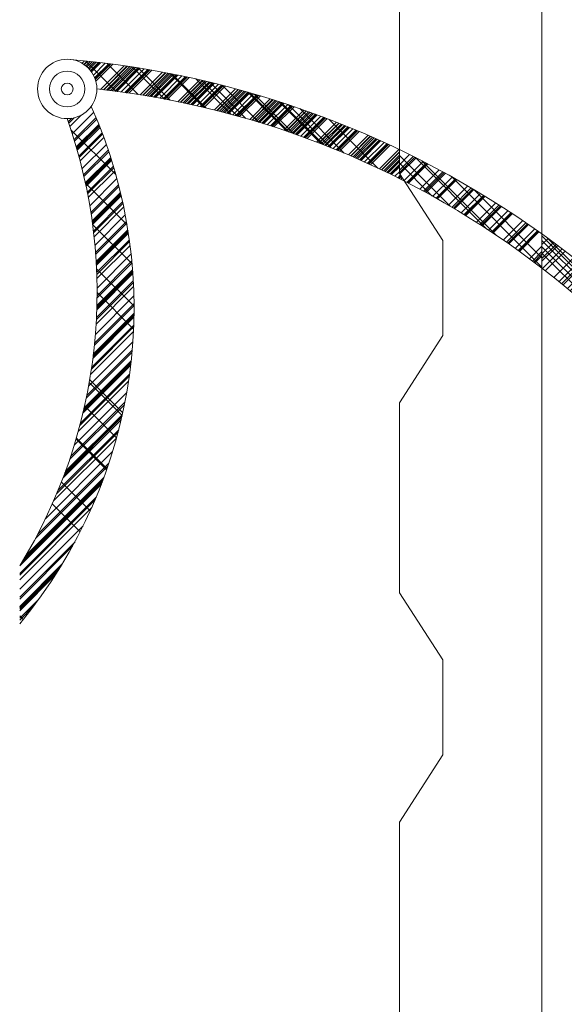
# Model space of a CAD drawing. Header units: inches. Extents: x 3071 to 4270, y -1110 to -364.
# Tile 6 of 12: x 3299 to 3316, y -862 to -831. Entities that reach past the tile are written whole.
import ezdxf

# ---------------------------------------------------------------- set-up
doc = ezdxf.new("R2010")
doc.units = ezdxf.units.IN
doc.header["$LTSCALE"] = 0.4
doc.header["$MEASUREMENT"] = 0
doc.linetypes.add('DGN Style 2', pattern=[23.623002, 14.173801, -9.449201])
for name, color, linetype, lineweight in [('E-ANNO-TEXT', 7, 'Continuous', 0), ('E-LTNG-COND', 212, 'Continuous', 40), ('G-ANNO-PATT', 9, 'Continuous', 0), ('S-REIN-RBAR', 5, 'Continuous', 13)]:
    doc.layers.add(name, color=color, linetype=linetype, lineweight=lineweight)

# ---------------------------------------------------------------- blocks, each defined once
blk = doc.blocks.new('REINFDOT')
at = {"ltscale": 3.175}
for radius in [0.00992, 0.00595, 0.00198]:
    blk.add_circle((0, 0), radius, dxfattribs=at)
blk = doc.blocks.new('REINF. DOT_1')
at = {"layer": 'S-REIN-RBAR', "extrusion": (0, 0, -1), "xscale": 100, "yscale": -100, "zscale": 100, "rotation": 89.99999999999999}
blk.add_blockref('REINFDOT', (-115.994, 78.071), dxfattribs=at)

msp = doc.modelspace()

# ---------------------------------------------------------------- hatches: boundary and pattern name
at = {"layer": 'E-ANNO-TEXT'}
h = msp.add_hatch(dxfattribs=at)
h.set_pattern_fill('CROSSHATCH', color=6, style=0, pattern_type=2)
h.set_pattern_definition([(45, (3304.261, -833.0527), (-0.7071, 0.7071), []), (315, (3304.261, -833.053), (8.485, 8.485), [])])
h.paths.add_polyline_path([(3300.431, -831.868, -0.364539), (3301.207, -832.792, -0.091125), (3310.927, -835.701), (3310.77, -835.459), (3310.77, -834.709, 0.089846)])
h = msp.add_hatch(dxfattribs=at)
h.set_pattern_fill('CROSSHATCH', color=6, style=0, pattern_type=2)
h.set_pattern_definition([(45, (3307.2037, -833.4451), (-0.7071, 0.7071), []), (315, (3307.204, -833.445), (8.485, 8.485), [])])
h.paths.add_polyline_path([(3300.431, -831.868, -0.364539), (3301.207, -832.792, -0.091125), (3310.927, -835.701), (3310.77, -835.459), (3310.77, -834.709, 0.089846)])
h = msp.add_hatch(dxfattribs=at)
h.set_pattern_fill('CROSSHATCH', color=6, style=0, pattern_type=2)
h.set_pattern_definition([(45, (3307.2528, -833.4451), (-0.7071, 0.7071), []), (315, (3307.253, -833.445), (8.485, 8.485), [])])
h.paths.add_polyline_path([(3300.431, -831.868, -0.364539), (3301.207, -832.792, -0.091125), (3310.927, -835.701), (3310.77, -835.459), (3310.77, -834.709, 0.089846)])
h = msp.add_hatch(dxfattribs=at)
h.set_pattern_fill('CROSSHATCH', color=6, style=0, pattern_type=2)
h.set_pattern_definition([(45, (3305.34, -833.1508), (-0.7071, 0.7071), []), (315, (3305.34, -833.151), (8.485, 8.485), [])])
h.paths.add_polyline_path([(3300.431, -831.868, -0.364539), (3301.207, -832.792, -0.091125), (3310.927, -835.701), (3310.77, -835.459), (3310.77, -834.709, 0.089846)])
h = msp.add_hatch(dxfattribs=at)
h.set_pattern_fill('CROSSHATCH', color=6, style=0, pattern_type=2)
h.set_pattern_definition([(45, (3304.359, -833.1017), (-0.7071, 0.7071), []), (315, (3304.359, -833.102), (8.485, 8.485), [])])
h.paths.add_polyline_path([(3310.77, -834.709, 0.089846), (3300.431, -831.868, -0.364539), (3301.207, -832.792, -0.091125), (3310.927, -835.701), (3310.77, -835.459)])
h = msp.add_hatch(dxfattribs=at)
h.set_pattern_fill('CROSSHATCH', color=6, style=0, pattern_type=2)
h.set_pattern_definition([(45, (3305.4381, -833.4451), (-0.7071, 0.7071), []), (315, (3305.438, -833.445), (8.485, 8.485), [])])
h.paths.add_polyline_path([(3310.77, -834.709, 0.089846), (3300.431, -831.868, -0.364539), (3301.207, -832.792, -0.091125), (3310.927, -835.701), (3310.77, -835.459)])
h = msp.add_hatch(dxfattribs=at)
h.set_pattern_fill('CROSSHATCH', color=6, style=0, pattern_type=2)
h.set_pattern_definition([(45, (3303.4272, -833.0527), (-0.70711, 0.70711), []), (315, (3303.427, -833.053), (8.485, 8.485), [])])
h.paths.add_polyline_path([(3300.431, -831.868, -0.364539), (3301.207, -832.792, -0.091125), (3310.927, -835.701), (3310.77, -835.459), (3310.77, -834.709, 0.089846)])
h = msp.add_hatch(dxfattribs=at)
h.set_pattern_fill('CROSSHATCH', color=6, style=0, pattern_type=2)
h.set_pattern_definition([(45, (3302.201, -832.6602), (-0.70711, 0.70711), []), (315, (3302.201, -832.66), (8.485, 8.485), [])])
h.paths.add_polyline_path([(3310.927, -835.701), (3310.77, -835.459), (3310.77, -834.709, 0.089846), (3300.431, -831.868, -0.364539), (3301.207, -832.792, -0.091125)])
h = msp.add_hatch(dxfattribs=at)
h.set_pattern_fill('CROSSHATCH', color=6, style=0, pattern_type=2)
h.set_pattern_definition([(45, (3304.5062, -832.6602), (-0.7071, 0.7071), []), (315, (3304.506, -832.66), (8.485, 8.485), [])])
h.paths.add_polyline_path([(3310.77, -834.709, 0.089846), (3300.431, -831.868, -0.364539), (3301.207, -832.792, -0.091125), (3310.927, -835.701), (3310.77, -835.459)])
h = msp.add_hatch(dxfattribs=at)
h.set_pattern_fill('CROSSHATCH', color=6, style=0, pattern_type=2)
h.set_pattern_definition([(45, (3305.6342, -833.1508), (-0.7071, 0.7071), []), (315, (3305.634, -833.151), (8.485, 8.485), [])])
h.paths.add_polyline_path([(3300.431, -831.868, -0.364539), (3301.207, -832.792, -0.091125), (3310.927, -835.701), (3310.77, -835.459), (3310.77, -834.709, 0.089846)])
h = msp.add_hatch(dxfattribs=at)
h.set_pattern_fill('CROSSHATCH', color=6, style=0, pattern_type=2)
h.set_pattern_definition([(45, (3306.5661, -833.4942), (-0.7071, 0.7071), []), (315, (3306.566, -833.494), (8.485, 8.485), [])])
h.paths.add_polyline_path([(3310.927, -835.701), (3310.77, -835.459), (3310.77, -834.709, 0.089846), (3300.431, -831.868, -0.364539), (3301.207, -832.792, -0.091125)])
h = msp.add_hatch(dxfattribs=at)
h.set_pattern_fill('CROSSHATCH', color=6, style=0, pattern_type=2)
h.set_pattern_definition([(45, (3306.7623, -833.5433), (-0.7071, 0.7071), []), (315, (3306.762, -833.543), (8.485, 8.485), [])])
h.paths.add_polyline_path([(3310.77, -834.709, 0.089846), (3300.431, -831.868, -0.364539), (3301.207, -832.792, -0.091125), (3310.927, -835.701), (3310.77, -835.459)])
h = msp.add_hatch(dxfattribs=at)
h.set_pattern_fill('CROSSHATCH', color=6, style=0, pattern_type=2)
h.set_pattern_definition([(45, (3309.4598, -834.6716), (-0.70711, 0.70711), []), (315, (3309.46, -834.672), (8.485, 8.485), [])])
h.paths.add_polyline_path([(3300.431, -831.868, -0.364539), (3301.207, -832.792, -0.091125), (3310.927, -835.701), (3310.77, -835.459), (3310.77, -834.709, 0.089846)])
h = msp.add_hatch(dxfattribs=at)
h.set_pattern_fill('CROSSHATCH', color=6, style=0, pattern_type=2)
h.set_pattern_definition([(45, (3308.6751, -834.4754), (-0.70711, 0.70711), []), (315, (3308.675, -834.475), (8.485, 8.485), [])])
h.paths.add_polyline_path([(3310.927, -835.701), (3310.77, -835.459), (3310.77, -834.709, 0.089846), (3300.431, -831.868, -0.364539), (3301.207, -832.792, -0.091125)])
h = msp.add_hatch(dxfattribs=at)
h.set_pattern_fill('CROSSHATCH', color=6, style=0, pattern_type=2)
h.set_pattern_definition([(45, (3308.0375, -834.0829), (-0.70711, 0.70711), []), (315, (3308.038, -834.083), (8.485, 8.485), [])])
h.paths.add_polyline_path([(3300.431, -831.868, -0.364539), (3301.207, -832.792, -0.091125), (3310.927, -835.701), (3310.77, -835.459), (3310.77, -834.709, 0.089846)])
h = msp.add_hatch(dxfattribs=at)
h.set_pattern_fill('CROSSHATCH', color=6, style=0, pattern_type=2)
h.set_pattern_definition([(45, (3306.9585, -833.8376), (-0.7071, 0.7071), []), (315, (3306.958, -833.838), (8.485, 8.485), [])])
h.paths.add_polyline_path([(3310.927, -835.701), (3310.77, -835.459), (3310.77, -834.709, 0.089846), (3300.431, -831.868, -0.364539), (3301.207, -832.792, -0.091125)])
h = msp.add_hatch(dxfattribs=at)
h.set_pattern_fill('CROSSHATCH', color=6, style=0, pattern_type=2)
h.set_pattern_definition([(45, (3305.6342, -833.6414), (-0.7071, 0.7071), []), (315, (3305.634, -833.641), (8.485, 8.485), [])])
h.paths.add_polyline_path([(3300.431, -831.868, -0.364539), (3301.207, -832.792, -0.091125), (3310.927, -835.701), (3310.77, -835.459), (3310.77, -834.709, 0.089846)])
h = msp.add_hatch(dxfattribs=at)
h.set_pattern_fill('CROSSHATCH', color=6, style=0, pattern_type=2)
h.set_pattern_definition([(45, (3302.8877, -832.6602), (-0.70711, 0.70711), []), (315, (3302.888, -832.66), (8.485, 8.485), [])])
h.paths.add_polyline_path([(3310.927, -835.701), (3310.77, -835.459), (3310.77, -834.709, 0.089846), (3300.431, -831.868, -0.364539), (3301.207, -832.792, -0.091125)])
h = msp.add_hatch(dxfattribs=at)
h.set_pattern_fill('CROSSHATCH', color=6, style=0, pattern_type=2)
h.set_pattern_definition([(45, (3289.0965, -837.1215), (-0.707107, 0.707107), []), (315, (3289.097, -837.121), (8.485, 8.485), [])])
h.paths.add_polyline_path([(3301.207, -832.792, -0.091125), (3310.927, -835.701), (3310.77, -835.459), (3310.77, -834.709, 0.089846), (3300.431, -831.868, -0.364539)])
h = msp.add_hatch(dxfattribs=at)
h.set_pattern_fill('CROSSHATCH', color=6, style=0, pattern_type=2)
h.set_pattern_definition([(45, (3301.4162, -839.4302), (-0.70711, 0.70711), []), (315, (3301.416, -839.43), (8.485, 8.485), [])])
h.paths.add_polyline_path([(3300.27, -833.729, -0.226706), (3298.77, -847.856), (3298.77, -849.678, 0.285847), (3301.03, -833.34, -0.240949)])
h = msp.add_hatch(dxfattribs=at)
h.set_pattern_fill('CROSSHATCH', color=6, style=0, pattern_type=2)
h.set_pattern_definition([(45, (3301.6614, -838.9396), (-0.70711, 0.70711), []), (315, (3301.661, -838.94), (8.485, 8.485), [])])
h.paths.add_polyline_path([(3301.03, -833.34, -0.240949), (3300.27, -833.729, -0.226706), (3298.77, -847.856), (3298.77, -849.678, 0.285847)])
h = msp.add_hatch(dxfattribs=at)
h.set_pattern_fill('CROSSHATCH', color=6, style=0, pattern_type=2)
h.set_pattern_definition([(45, (3301.7104, -837.7131), (-0.70711, 0.70711), []), (315, (3301.71, -837.713), (8.485, 8.485), [])])
h.paths.add_polyline_path([(3298.77, -847.856), (3298.77, -849.678, 0.285847), (3301.03, -833.34, -0.240949), (3300.27, -833.729, -0.226706)])
h = msp.add_hatch(dxfattribs=at)
h.set_pattern_fill('CROSSHATCH', color=6, style=0, pattern_type=2)
h.set_pattern_definition([(45, (3301.5633, -836.4867), (-0.70711, 0.70711), []), (315, (3301.563, -836.487), (8.485, 8.485), [])])
h.paths.add_polyline_path([(3298.77, -849.678, 0.285847), (3301.03, -833.34, -0.240949), (3300.27, -833.729, -0.226706), (3298.77, -847.856)])
h = msp.add_hatch(dxfattribs=at)
h.set_pattern_fill('CROSSHATCH', color=6, style=0, pattern_type=2)
h.set_pattern_definition([(45, (3301.5142, -835.2111), (-0.70711, 0.70711), []), (315, (3301.514, -835.211), (8.485, 8.485), [])])
h.paths.add_polyline_path([(3301.03, -833.34, -0.240949), (3300.27, -833.729, -0.226706), (3298.77, -847.856), (3298.77, -849.678, 0.285847)])
h = msp.add_hatch(dxfattribs=at)
h.set_pattern_fill('CROSSHATCH', color=6, style=0, pattern_type=2)
h.set_pattern_definition([(45, (3301.6123, -842.619), (-0.70711, 0.70711), []), (315, (3301.612, -842.619), (8.485, 8.485), [])])
h.paths.add_polyline_path([(3301.03, -833.34, -0.240949), (3300.27, -833.729, -0.226706), (3298.77, -847.856), (3298.77, -849.678, 0.285847)])
h = msp.add_hatch(dxfattribs=at)
h.set_pattern_fill('CROSSHATCH', color=6, style=0, pattern_type=2)
h.set_pattern_definition([(45, (3301.5633, -843.5511), (-0.70711, 0.70711), []), (315, (3301.563, -843.551), (8.485, 8.485), [])])
h.paths.add_polyline_path([(3298.77, -847.856), (3298.77, -849.678, 0.285847), (3301.03, -833.34, -0.240949), (3300.27, -833.729, -0.226706)])
h = msp.add_hatch(dxfattribs=at)
h.set_pattern_fill('CROSSHATCH', color=6, style=0, pattern_type=2)
h.set_pattern_definition([(45, (3301.1219, -844.3851), (-0.70711, 0.70711), []), (315, (3301.122, -844.385), (8.485, 8.485), [])])
h.paths.add_polyline_path([(3298.77, -847.856), (3298.77, -849.678, 0.285847), (3301.03, -833.34, -0.240949), (3300.27, -833.729, -0.226706)])
h = msp.add_hatch(dxfattribs=at)
h.set_pattern_fill('CROSSHATCH', color=6, style=0, pattern_type=2)
h.set_pattern_definition([(45, (3300.5333, -845.6606), (-0.70711, 0.70711), []), (315, (3300.533, -845.661), (8.485, 8.485), [])])
h.paths.add_polyline_path([(3301.03, -833.34, -0.240949), (3300.27, -833.729, -0.226706), (3298.77, -847.856), (3298.77, -849.678, 0.285847)])
h = msp.add_hatch(dxfattribs=at)
h.set_pattern_fill('CROSSHATCH', color=6, style=0, pattern_type=2)
h.set_pattern_definition([(45, (3301.3181, -844.6304), (-0.70711, 0.70711), []), (315, (3301.318, -844.63), (8.485, 8.485), [])])
h.paths.add_polyline_path([(3298.77, -847.856), (3298.77, -849.678, 0.285847), (3301.03, -833.34, -0.240949), (3300.27, -833.729, -0.226706)])
h = msp.add_hatch(dxfattribs=at)
h.set_pattern_fill('CROSSHATCH', color=6, style=0, pattern_type=2)
h.set_pattern_definition([(45, (3301.4652, -842.5699), (-0.70711, 0.70711), []), (315, (3301.465, -842.57), (8.485, 8.485), [])])
h.paths.add_polyline_path([(3301.03, -833.34, -0.240949), (3300.27, -833.729, -0.226706), (3298.77, -847.856), (3298.77, -849.678, 0.285847)])
h = msp.add_hatch(dxfattribs=at)
h.set_pattern_fill('CROSSHATCH', color=6, style=0, pattern_type=2)
h.set_pattern_definition([(45, (3303.7704, -832.9054), (-0.707107, 0.707107), []), (315, (3303.77, -832.905), (8.485, 8.485), [])])
h.paths.add_polyline_path([(3300.27, -833.729, -0.226706), (3298.77, -847.856), (3298.77, -849.678, 0.285847), (3301.03, -833.34, -0.240949)])
h = msp.add_hatch(dxfattribs=at)
h.set_pattern_fill('CROSSHATCH', color=6, style=0, pattern_type=2)
h.set_pattern_definition([(45, (3312.7458, -836.3396), (-0.7071, 0.7071), []), (315, (3312.746, -836.34), (8.485, 8.485), [])])
h.paths.add_polyline_path([(3315.27, -838.451), (3315.27, -837.372, 0.043548), (3310.77, -834.709), (3310.77, -835.459), (3310.927, -835.701, -0.045884)])
h = msp.add_hatch(dxfattribs=at)
h.set_pattern_fill('CROSSHATCH', color=6, style=0, pattern_type=2)
h.set_pattern_definition([(45, (3313.2363, -836.3887), (-0.7071, 0.7071), []), (315, (3313.236, -836.389), (8.485, 8.485), [])])
h.paths.add_polyline_path([(3310.77, -834.709), (3310.77, -835.459), (3310.927, -835.701, -0.045884), (3315.27, -838.451), (3315.27, -837.372, 0.043548)])
h = msp.add_hatch(dxfattribs=at)
h.set_pattern_fill('CROSSHATCH', color=6, style=0, pattern_type=2)
h.set_pattern_definition([(45, (3311.6177, -835.9962), (-0.7071, 0.7071), []), (315, (3311.618, -835.996), (8.485, 8.485), [])])
h.paths.add_polyline_path([(3315.27, -838.451), (3315.27, -837.372, 0.043548), (3310.77, -834.709), (3310.77, -835.459), (3310.927, -835.701, -0.045884)])
h = msp.add_hatch(dxfattribs=at)
h.set_pattern_fill('CROSSHATCH', color=6, style=0, pattern_type=2)
h.set_pattern_definition([(45, (3310.0973, -835.3094), (-0.7071, 0.7071), []), (315, (3310.097, -835.309), (8.485, 8.485), [])])
h.paths.add_polyline_path([(3310.927, -835.701, -0.045884), (3315.27, -838.451), (3315.27, -837.372, 0.043548), (3310.77, -834.709), (3310.77, -835.459)])
h = msp.add_hatch(dxfattribs=at)
h.set_pattern_fill('CROSSHATCH', color=6, style=0, pattern_type=2)
h.set_pattern_definition([(45, (3312.1572, -835.849), (-0.7071, 0.7071), []), (315, (3312.157, -835.849), (8.485, 8.485), [])])
h.paths.add_polyline_path([(3315.27, -838.451), (3315.27, -837.372, 0.043548), (3310.77, -834.709), (3310.77, -835.459), (3310.927, -835.701, -0.045884)])
h = msp.add_hatch(dxfattribs=at)
h.set_pattern_fill('CROSSHATCH', color=6, style=0, pattern_type=2)
h.set_pattern_definition([(45, (3311.6177, -835.7509), (-0.7071, 0.7071), []), (315, (3311.618, -835.751), (8.485, 8.485), [])])
h.paths.add_polyline_path([(3315.27, -837.372, 0.043548), (3310.77, -834.709), (3310.77, -835.459), (3310.927, -835.701, -0.045884), (3315.27, -838.451)])
h = msp.add_hatch(dxfattribs=at)
h.set_pattern_fill('CROSSHATCH', color=6, style=0, pattern_type=2)
h.set_pattern_definition([(45, (3314.4624, -837.3208), (-0.7071, 0.7071), []), (315, (3314.462, -837.321), (8.485, 8.485), [])])
h.paths.add_polyline_path([(3310.77, -834.709), (3310.77, -835.459), (3310.927, -835.701, -0.045884), (3315.27, -838.451), (3315.27, -837.372, 0.043548)])
h = msp.add_hatch(dxfattribs=at)
h.set_pattern_fill('CROSSHATCH', color=6, style=0, pattern_type=2)
h.set_pattern_definition([(45, (3307.2526, -833.8376), (-0.70711, 0.70711), []), (315, (3307.253, -833.838), (8.485, 8.485), [])])
h.paths.add_polyline_path([(3315.27, -837.372, 0.043548), (3310.77, -834.709), (3310.77, -835.459), (3310.927, -835.701, -0.045884), (3315.27, -838.451)])
h = msp.add_hatch(dxfattribs=at)
h.set_pattern_fill('CROSSHATCH', color=6, style=0, pattern_type=2)
h.set_pattern_definition([(45, (3317.209, -839.5284), (-0.7071, 0.7071), []), (315, (3317.209, -839.528), (8.485, 8.485), [])])
h.paths.add_polyline_path([(3319.77, -842.794), (3319.77, -842.701), (3318.399, -840.58), (3318.399, -839.949, 0.033727), (3315.27, -837.372), (3315.27, -838.451, -0.055885)])
h = msp.add_hatch(dxfattribs=at)
h.set_pattern_fill('CROSSHATCH', color=6, style=0, pattern_type=2)
h.set_pattern_definition([(45, (3316.8657, -839.3812), (-0.7071, 0.7071), []), (315, (3316.866, -839.381), (8.485, 8.485), [])])
h.paths.add_polyline_path([(3319.77, -842.794), (3319.77, -842.701), (3318.399, -840.58), (3318.399, -839.949, 0.033727), (3315.27, -837.372), (3315.27, -838.451, -0.055885)])
h = msp.add_hatch(dxfattribs=at)
h.set_pattern_fill('CROSSHATCH', color=6, style=0, pattern_type=2)
h.set_pattern_definition([(45, (3316.2281, -838.9397), (-0.7071, 0.7071), []), (315, (3316.228, -838.94), (8.485, 8.485), [])])
h.paths.add_polyline_path([(3315.27, -837.372), (3315.27, -838.451, -0.055885), (3319.77, -842.794), (3319.77, -842.701), (3318.399, -840.58), (3318.399, -839.949, 0.033727)])
h = msp.add_hatch(dxfattribs=at)
h.set_pattern_fill('CROSSHATCH', color=6, style=0, pattern_type=2)
h.set_pattern_definition([(45, (3316.8166, -838.9888), (-0.7071, 0.7071), []), (315, (3316.817, -838.989), (8.485, 8.485), [])])
h.paths.add_polyline_path([(3315.27, -837.372), (3315.27, -838.451, -0.055885), (3319.77, -842.794), (3319.77, -842.701), (3318.399, -840.58), (3318.399, -839.949, 0.033727)])
h = msp.add_hatch(dxfattribs=at)
h.set_pattern_fill('CROSSHATCH', color=6, style=0, pattern_type=2)
h.set_pattern_definition([(45, (3317.0128, -839.0869), (-0.7071, 0.7071), []), (315, (3317.013, -839.087), (8.485, 8.485), [])])
h.paths.add_polyline_path([(3318.399, -839.949, 0.033727), (3315.27, -837.372), (3315.27, -838.451, -0.055885), (3319.77, -842.794), (3319.77, -842.701), (3318.399, -840.58)])
h = msp.add_hatch(dxfattribs=at)
h.set_pattern_fill('CROSSHATCH', color=6, style=0, pattern_type=2)
h.set_pattern_definition([(45, (3320.397, -841.5889), (-0.7071, 0.7071), []), (315, (3320.397, -841.589), (8.485, 8.485), [])])
h.paths.add_polyline_path([(3315.27, -837.372), (3315.27, -838.451, -0.055885), (3319.77, -842.794), (3319.77, -842.701), (3318.399, -840.58), (3318.399, -839.949, 0.033727)])

# ---------------------------------------------------------------- linework, layer by layer
at = {"layer": 'E-ANNO-TEXT', "color": 6, "extrusion": (0, 0, -1)}
for centre, radius, start, end in [((-3297.759, -861.825, 0.064), 30.076, 94.7886, 156.5453), ((-3298.151, -860.69, 0.064), 28.065, 96.2526, 159.3481)]:
    msp.add_arc(centre, radius, start, end, dxfattribs=at)
at = {"layer": 'E-ANNO-TEXT', "color": 6}
for centre, radius, start, end in [((3286.779, -839.694, -0.064), 15.603, 320.2184, 24.0282), ((3284.743, -839.223, -0.064), 16.471, 328.392, 19.4856)]:
    msp.add_arc(centre, radius, start, end, dxfattribs=at)
at = {"layer": 'E-LTNG-COND', "color": 7, "linetype": 'DGN Style 2'}
msp.add_ellipse((3310.77, -845.701, -0.064), major_axis=(31.288, 0.957), ratio=0.716705, dxfattribs=at)
at = {"layer": 'G-ANNO-PATT', "elevation": -0.064, "flags": 128}
msp.add_lwpolyline([(3310.77, -829.459), (3310.77, -835.459), (3312.141, -837.58), (3312.141, -840.58), (3310.77, -842.701), (3310.77, -848.701), (3312.141, -850.823), (3312.141, -853.823), (3310.77, -855.944), (3310.77, -861.944), (3312.141, -864.065), (3312.141, -867.065), (3310.77, -869.187), (3310.77, -875.187), (3312.141, -877.308), (3315.27, -877.308), (3318.399, -877.308)], dxfattribs=at)
at = {"layer": 'S-REIN-RBAR'}
msp.add_line((3315.27, -731.707, -0.064), (3315.27, -948.442, -0.064), dxfattribs=at)

# ---------------------------------------------------------------- block references
at = {"layer": 'S-REIN-RBAR', "extrusion": (0, 0, -1), "xscale": 0.9448818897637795, "yscale": 0.9448818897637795, "zscale": 0.9448818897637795, "rotation": 180}
msp.add_blockref('REINF. DOT_1', (-3190.67, -759.023, 0.064), dxfattribs=at)
msp.add_blockref('REINF. DOT_1', (-3190.67, -759.023, 0.064), dxfattribs=at)

doc.saveas('drawing.dxf')
